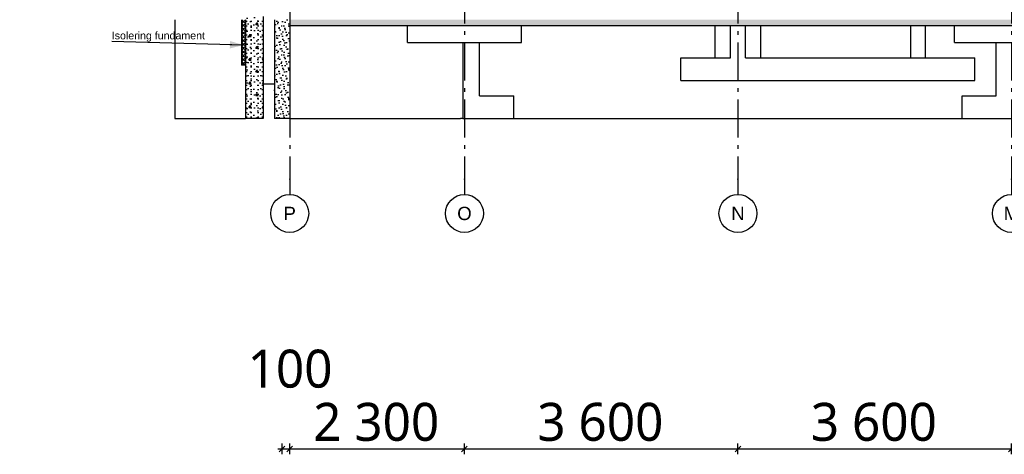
# Model space of a CAD drawing. Header units: millimetres. Extents: x -8544 to 51179, y -2070 to 23603.
# Tile 1 of 174: x -8237 to 4723, y -2070 to 3650. Entities that reach past the tile are written whole.
import ezdxf
from ezdxf.enums import TextEntityAlignment as Align

# ---------------------------------------------------------------- set-up
doc = ezdxf.new("R2010")
doc.units = ezdxf.units.MM
doc.header["$LTSCALE"] = 0.5
doc.header["$MEASUREMENT"] = 0
doc.linetypes.add('Akselinje', pattern=[1500, 1000, -200, 100, -200])
doc.linetypes.add('PLINE', pattern=[0])
for name, color, linetype in [('216- Direkte fundamentering', 7, 'Continuous'), ('216- Direkte fundamentering (Skravur)', 7, 'Continuous'), ('2314 Bærende yttervegger_ lettklinker', 7, 'Continuous'), ('2314 Bærende yttervegger_ lettklinker (Skravur)', 7, 'Continuous'), ('235- Utvendig kledning og overflate (Skravur)(Nye konstruksjoner)', 7, 'Continuous'), ('235- Utvendig kledning og overflate(Nye konstruksjoner)', 7, 'Continuous'), ('252- Gulv på grunn_ bunnplate', 7, 'Continuous'), ('252- Gulv på grunn_ bunnplate (Skravur)', 7, 'Continuous'), ('282- Utvendige trapper(Nye konstruksjoner)', 7, 'Continuous'), ('82-- Modullinjer', 7, 'Continuous'), ('832- Tekst bygning(Nye konstruksjoner)', 7, 'Continuous'), ('842-M___1_50 Målsetting bygning', 7, 'Continuous')]:
    doc.layers.add(name, color=color, linetype=linetype)
doc.styles.add('GENERATED_STYLE_1', font='arial.ttf')
doc.styles.add('GENERATED_STYLE_2', font='YuGothR.ttc')
doc.styles.add('GENERATED_STYLE_3', font='arial.ttf')
doc.dimstyles.new('GENERATED_STYLE__1', dxfattribs={"dimtxt": 500, "dimasz": 71.25, "dimexe": 0.18, "dimexo": 0.0625, "dimgap": 0, "dimtad": 1, "dimtih": 1, "dimtoh": 1, "dimdec": 0, "dimzin": 0, "dimdsep": 46, "dimtxsty": 'GENERATED_STYLE_2', "dimblk": 'ARROWHEAD_6', "dimblk1": 'ARROWHEAD_6', "dimblk2": 'ARROWHEAD_6', "dimcen": 0.09, "dimclrd": 256, "dimclre": 256, "dimclrt": 256, "dimadec": 1, "dimazin": 0, "dimtfac": 1, "dimtdec": 4, "dimtmove": 0, "dimatfit": 3, "dimfxl": 1, "dimtolj": 1, "dimtzin": 0, "dimarcsym": 0})
doc.dimstyles.new('GENERATED_STYLE__2', dxfattribs={"dimtxt": 0.18, "dimasz": 182.4, "dimexe": 0.18, "dimexo": 0.0625, "dimgap": 0, "dimtad": 0, "dimtih": 1, "dimtoh": 1, "dimdec": 4, "dimzin": 0, "dimdsep": 46, "dimcen": 0.09, "dimadec": 0, "dimazin": 0, "dimtfac": 1, "dimtdec": 4, "dimtmove": 0, "dimatfit": 3, "dimldrblk": 'ARROWHEAD_5', "dimfxl": 1, "dimtolj": 1, "dimtzin": 0, "dimarcsym": 0})
pattern_1 = [(0, (0, 0), (0, 311.769), [30, -150]), (0, (90, 155.9), (0, 311.769), [30, -150]), (60, (0, 0), (-270, 155.8846), [30, -150]), (60, (180, 0), (-270, 155.8846), [30, -150]), (120, (30, 0), (270, 155.8846), [30, -150]), (120, (210, 0), (270, 155.8846), [30, -150]), (0, (0, 30), (0, 60), [0, -60, 0, -90]), (45, (30, 30), (-42.4264, 42.4264), [0, -45, 0, -75])]

# ---------------------------------------------------------------- blocks, each defined once
blk = doc.blocks.new('*X107')
at = {"layer": '235- Utvendig kledning og overflate (Skravur)(Nye konstruksjoner)', "linetype": 'PLINE'}
for p, q in [((-5263, 3600), (-5313, 3650)), ((-5263, 3650), (-5313, 3600)), ((-5263, 3550), (-5313, 3600)), ((-5263, 3600), (-5313, 3550)), ((-5263, 3500), (-5313, 3550)), ((-5263, 3550), (-5313, 3500)), ((-5263, 3450), (-5313, 3500)), ((-5263, 3500), (-5313, 3450)), ((-5263, 3400), (-5313, 3450)), ((-5263, 3450), (-5313, 3400)), ((-5263, 3350), (-5313, 3400)), ((-5263, 3400), (-5313, 3350)), ((-5263, 3300), (-5313, 3350)), ((-5263, 3350), (-5313, 3300)), ((-5263, 3250), (-5313, 3300)), ((-5263, 3300), (-5313, 3250)), ((-5263, 3200), (-5313, 3250)), ((-5263, 3250), (-5313, 3200)), ((-5263, 3150), (-5313, 3200)), ((-5263, 3200), (-5313, 3150)), ((-5263, 3100), (-5313, 3150)), ((-5263, 3150), (-5313, 3100)), ((-5263, 3050), (-5313, 3100)), ((-5263, 3100), (-5313, 3050))]:
    blk.add_line(p, q, dxfattribs=at)
blk = doc.blocks.new('Standard grid marker[1]', base_point=(-4683, 12550))
at = {"layer": '82-- Modullinjer', "linetype": 'Akselinje'}
for p, q in [((-4683, 12350), (-4683, 12550)), ((-4683, 12350), (-4683, 1550)), ((-4683, 1550), (-4683, 1350))]:
    blk.add_line(p, q, dxfattribs=at)
at = {"layer": '82-- Modullinjer', "linetype": 'PLINE'}
for centre in [(-4683, 12800), (-4683, 1100)]:
    blk.add_circle(centre, 250, dxfattribs=at)
at = {"layer": '82-- Modullinjer', "linetype": 'Akselinje'}
for p in [(-4683, 12350), (-4683, 12350), (-4683, 1550), (-4683, 1550)]:
    blk.add_point(p, dxfattribs=at)
at = {"layer": '82-- Modullinjer', "style": 'GENERATED_STYLE_1'}
for tag, p in [('AC_MarkerText_1_0', (-4683, 12888)), ('AC_MarkerText_1_1', (-4683, 1187))]:
    blk.add_attdef(tag, text='', height=175, rotation=360, dxfattribs=at).set_placement(p, align=Align.TOP_CENTER)
blk = doc.blocks.new('Standard grid marker[2]', base_point=(-2383, 12550))
at = {"layer": '82-- Modullinjer', "linetype": 'Akselinje'}
for p, q in [((-2383, 12350), (-2383, 12550)), ((-2383, 12350), (-2383, 1550)), ((-2383, 1550), (-2383, 1350))]:
    blk.add_line(p, q, dxfattribs=at)
at = {"layer": '82-- Modullinjer', "linetype": 'PLINE'}
for centre in [(-2383, 12800), (-2383, 1100)]:
    blk.add_circle(centre, 250, dxfattribs=at)
at = {"layer": '82-- Modullinjer', "linetype": 'Akselinje'}
for p in [(-2383, 12350), (-2383, 12350), (-2383, 1550), (-2383, 1550)]:
    blk.add_point(p, dxfattribs=at)
at = {"layer": '82-- Modullinjer', "style": 'GENERATED_STYLE_1'}
for tag, p in [('AC_MarkerText_1_0', (-2383, 12888)), ('AC_MarkerText_1_1', (-2383, 1187))]:
    blk.add_attdef(tag, text='', height=175, rotation=360, dxfattribs=at).set_placement(p, align=Align.TOP_CENTER)
blk = doc.blocks.new('Standard grid marker[3]', base_point=(1217, 12550))
at = {"layer": '82-- Modullinjer', "linetype": 'Akselinje'}
for p, q in [((1217, 12350), (1217, 12550)), ((1217, 12350), (1217, 1550)), ((1217, 1550), (1217, 1350))]:
    blk.add_line(p, q, dxfattribs=at)
at = {"layer": '82-- Modullinjer', "linetype": 'PLINE'}
for centre in [(1217, 12800), (1217, 1100)]:
    blk.add_circle(centre, 250, dxfattribs=at)
at = {"layer": '82-- Modullinjer', "linetype": 'Akselinje'}
for p in [(1217, 12350), (1217, 12350), (1217, 1550), (1217, 1550)]:
    blk.add_point(p, dxfattribs=at)
at = {"layer": '82-- Modullinjer', "style": 'GENERATED_STYLE_1'}
for tag, p in [('AC_MarkerText_1_0', (1217, 12888)), ('AC_MarkerText_1_1', (1217, 1187))]:
    blk.add_attdef(tag, text='', height=175, rotation=360, dxfattribs=at).set_placement(p, align=Align.TOP_CENTER)
blk = doc.blocks.new('Standard grid marker[4]', base_point=(4817, 12550))
at = {"layer": '82-- Modullinjer', "linetype": 'Akselinje'}
for p, q in [((4817, 12350), (4817, 12550)), ((4817, 12350), (4817, 1550)), ((4817, 1550), (4817, 1350))]:
    blk.add_line(p, q, dxfattribs=at)
at = {"layer": '82-- Modullinjer', "linetype": 'PLINE'}
for centre in [(4817, 12800), (4817, 1100)]:
    blk.add_circle(centre, 250, dxfattribs=at)
at = {"layer": '82-- Modullinjer', "linetype": 'Akselinje'}
for p in [(4817, 12350), (4817, 12350), (4817, 1550), (4817, 1550)]:
    blk.add_point(p, dxfattribs=at)
at = {"layer": '82-- Modullinjer', "style": 'GENERATED_STYLE_1'}
for tag, p in [('AC_MarkerText_1_0', (4817, 12888)), ('AC_MarkerText_1_1', (4817, 1187))]:
    blk.add_attdef(tag, text='', height=175, rotation=360, dxfattribs=at).set_placement(p, align=Align.TOP_CENTER)
blk = doc.blocks.new('*D133')
at = {"layer": '842-M___1_50 Målsetting bygning', "linetype": 'PLINE'}
for p, q in [((-4783, -2070), (-4783, -1930)), ((-4683, -2070), (-4683, -1930)), ((-4839, -2000), (-4783, -2000)), ((-4746, -1962), (-4821, -2038)), ((-4783, -2000), (-4683, -2000)), ((-4646, -1962), (-4721, -2038))]:
    blk.add_line(p, q, dxfattribs=at)
at = {"layer": '842-M___1_50 Målsetting bygning', "insert": (-5237, -1200), "char_height": 500, "attachment_point": 7, "style": 'GENERATED_STYLE_2'}
blk.add_mtext('\\A1;{\\pql;\\fYu Gothic UI Semilight|b0|i0|c0|p0;\\W1.000000;100}', dxfattribs=at)
blk = doc.blocks.new('ARROWHEAD_6')
at = {"linetype": 'Continuous'}
for p, q in [((0, 0), (-1, 0)), ((-0.5, -0.5), (0.5, 0.5))]:
    blk.add_line(p, q, dxfattribs=at)
blk = doc.blocks.new('*D135')
at = {"layer": '842-M___1_50 Målsetting bygning', "linetype": 'PLINE'}
for p, q in [((-4683, -2070), (-4683, -1930)), ((-2383, -2070), (-2383, -1930)), ((-4646, -1962), (-4721, -2038)), ((-4683, -2000), (-2383, -2000)), ((-2346, -1962), (-2421, -2038))]:
    blk.add_line(p, q, dxfattribs=at)
at = {"layer": '842-M___1_50 Målsetting bygning', "insert": (-4374, -1900), "char_height": 500, "attachment_point": 7, "style": 'GENERATED_STYLE_2'}
blk.add_mtext('\\A1;{\\pql;\\fYu Gothic UI Semilight|b0|i0|c0|p0;\\W1.000000;2\xa0300}', dxfattribs=at)
blk = doc.blocks.new('*D136')
at = {"layer": '842-M___1_50 Målsetting bygning', "linetype": 'PLINE'}
for p, q in [((-2383, -2070), (-2383, -1930)), ((1217, -2070), (1217, -1930)), ((-2346, -1962), (-2421, -2038)), ((-2383, -2000), (1217, -2000)), ((1254, -1962), (1179, -2038))]:
    blk.add_line(p, q, dxfattribs=at)
at = {"layer": '842-M___1_50 Målsetting bygning', "insert": (-1424, -1900), "char_height": 500, "attachment_point": 7, "style": 'GENERATED_STYLE_2'}
blk.add_mtext('\\A1;{\\pql;\\fYu Gothic UI Semilight|b0|i0|c0|p0;\\W1.000000;3\xa0600}', dxfattribs=at)
blk = doc.blocks.new('*D137')
at = {"layer": '842-M___1_50 Målsetting bygning', "linetype": 'PLINE'}
for p, q in [((1217, -2070), (1217, -1930)), ((4817, -2070), (4817, -1930)), ((1254, -1962), (1179, -2038)), ((1217, -2000), (4817, -2000)), ((4854, -1962), (4779, -2038))]:
    blk.add_line(p, q, dxfattribs=at)
at = {"layer": '842-M___1_50 Målsetting bygning', "insert": (2176, -1900), "char_height": 500, "attachment_point": 7, "style": 'GENERATED_STYLE_2'}
blk.add_mtext('\\A1;{\\pql;\\fYu Gothic UI Semilight|b0|i0|c0|p0;\\W1.000000;3\xa0600}', dxfattribs=at)
blk = doc.blocks.new('ARROWHEAD_5')
at = {"linetype": 'Continuous'}
blk.add_hatch(color=256, dxfattribs=at).paths.add_polyline_path([(-1, 0.2679), (0, 0), (-1, -0.2679)])
blk.add_line((0, 0), (-1, 0), dxfattribs=at)

msp = doc.modelspace()

# ---------------------------------------------------------------- hatches: boundary and pattern name
at = {"layer": '216- Direkte fundamentering (Skravur)', "linetype": 'Continuous'}
h = msp.add_hatch(dxfattribs=at)
h.set_pattern_fill('Betong_strukturell', color=256, style=0, pattern_type=2)
h.set_pattern_definition(pattern_1)
h.paths.add_polyline_path([(-5263.1, 3690), (-5263.1, 2350), (-5033.1, 2350), (-5033.1, 3650), (-5083.1, 3650), (-5083.1, 3690)])
at = {"layer": '2314 Bærende yttervegger_ lettklinker (Skravur)', "linetype": 'Continuous'}
h = msp.add_hatch(dxfattribs=at)
h.set_pattern_fill('Lettklinker', color=256, style=0, pattern_type=2)
h.set_pattern_definition([(45, (0, 150), (-47.7297, 47.7297), [0, -45, 0, -67.5]), (110, (150, 150), (63.42925, 23.08636), [0, -33, 0, -57])])
h.paths.add_polyline_path([(-4683.1, 2350), (-4683.1, 3650), (-4883.1, 3650), (-4883.1, 2350)])
at = {"layer": '235- Utvendig kledning og overflate (Skravur)(Nye konstruksjoner)', "linetype": 'Continuous'}
msp.add_hatch(color=256, dxfattribs=at).paths.add_polyline_path([(-5319.1, 3650), (-5319.1, 3050), (-5313.1, 3050), (-5313.1, 3650)])
at = {"layer": '252- Gulv på grunn_ bunnplate (Skravur)', "linetype": 'Continuous'}
h = msp.add_hatch(dxfattribs=at)
h.set_pattern_fill('Betong_strukturell', color=256, style=0, pattern_type=2)
h.set_pattern_definition(pattern_1)
h.paths.add_polyline_path([(14806.9, 3650), (-4683.1, 3650), (-4683.1, 3570), (14806.9, 3570)])

# ---------------------------------------------------------------- linework, layer by layer
at = {"layer": '216- Direkte fundamentering', "linetype": 'PLINE'}
for p, q in [((-6193, 3650), (-6193, 2350)), ((-5263.1, 3650), (-5263.1, 3050)), ((-5033.1, 3690), (-5033.1, 2350)), ((-3133.1, 3350), (-3133.1, 3570)), ((-1633.1, 3350), (-1633.1, 3570)), ((916.9, 3150), (916.9, 3570)), ((1116.9, 3150), (1116.9, 3570)), ((1316.9, 3150), (1316.9, 3570)), ((1516.9, 3150), (1516.9, 3570)), ((3486.9, 3570), (3486.9, 3150)), ((3686.9, 3150), (3686.9, 3570)), ((4066.9, 3350), (4066.9, 3570)), ((-3133.1, 3350), (-1633.1, 3350)), ((-2403.1, 3350), (-2403.1, 2350)), ((-2183.1, 2650), (-2183.1, 3350)), ((4066.9, 3350), (5566.9, 3350)), ((4616.9, 2650), (4616.9, 3350)), ((466.9, 3150), (1116.9, 3150)), ((466.9, 2850), (466.9, 3150)), ((1316.9, 3150), (4336.9, 3150)), ((4336.9, 2850), (4336.9, 3150)), ((-5263.1, 3050), (-5263.1, 2350)), ((466.9, 2850), (4336.9, 2850)), ((-2183.1, 2650), (-1733.1, 2650)), ((-1733.1, 2350), (-1733.1, 2650)), ((4166.9, 2650), (4616.9, 2650)), ((4166.9, 2350), (4166.9, 2650)), ((-6193, 2350), (-5263.1, 2350)), ((-5033.1, 2350), (-5263.1, 2350)), ((-4683.1, 2350), (-2433.1, 2350)), ((-2403.1, 2350), (-2433.1, 2350)), ((-2403.1, 2350), (-1733.1, 2350)), ((-1733.1, 2350), (4166.9, 2350)), ((4166.9, 2350), (5466.9, 2350))]:
    msp.add_line(p, q, dxfattribs=at)
at = {"layer": '2314 Bærende yttervegger_ lettklinker', "linetype": 'PLINE'}
for p, q in [((-4883.1, 3650), (-4883.1, 2350)), ((-4683.1, 3650), (-4683.1, 3570)), ((-4683.1, 3570), (-4683.1, 2350)), ((-4683.1, 2350), (-4883.1, 2350))]:
    msp.add_line(p, q, dxfattribs=at)
at = {"layer": '235- Utvendig kledning og overflate(Nye konstruksjoner)', "linetype": 'PLINE'}
for p, q in [((-5319.1, 3650), (-5319.1, 3050)), ((-5313.1, 3650), (-5313.1, 3050))]:
    msp.add_line(p, q, dxfattribs=at)
at = {"layer": '235- Utvendig kledning og overflate(Nye konstruksjoner)', "linetype": 'PLINE', "flags": 128}
msp.add_lwpolyline([(-5263.1, 3050), (-5313.1, 3050), (-5319.1, 3050)], dxfattribs=at)
at = {"layer": '252- Gulv på grunn_ bunnplate', "linetype": 'PLINE'}
msp.add_line((14806.9, 3570), (-4683.1, 3570), dxfattribs=at)
at = {"layer": '282- Utvendige trapper(Nye konstruksjoner)', "linetype": 'PLINE'}
msp.add_line((-5033.1, 2804.8), (-4883.1, 2804.8), dxfattribs=at)

# ---------------------------------------------------------------- block references
at = {"layer": '235- Utvendig kledning og overflate(Nye konstruksjoner)'}
msp.add_blockref('*X107', (0, 0), dxfattribs=at)
at = {"layer": '82-- Modullinjer', "linetype": 'PLINE'}
ref = msp.add_blockref('Standard grid marker[1]', (-4683.1, 12550), dxfattribs=at)
ref.add_attrib('AC_MarkerText_1', 'P', dxfattribs={"color": 7, "height": 175, "rotation": 360, "style": 'GENERATED_STYLE_1'}).set_placement((-4683.1, 12887.5), align=Align.TOP_CENTER)
ref.add_attrib('AC_MarkerText_1_1', 'P', dxfattribs={"color": 7, "height": 175, "rotation": 360, "style": 'GENERATED_STYLE_1'}).set_placement((-4683.1, 1187.5), align=Align.TOP_CENTER)
ref = msp.add_blockref('Standard grid marker[2]', (-2383.1, 12550), dxfattribs=at)
ref.add_attrib('AC_MarkerText_1', 'O', dxfattribs={"color": 7, "height": 175, "rotation": 360, "style": 'GENERATED_STYLE_1'}).set_placement((-2383.1, 12887.5), align=Align.TOP_CENTER)
ref.add_attrib('AC_MarkerText_1_1', 'O', dxfattribs={"color": 7, "height": 175, "rotation": 360, "style": 'GENERATED_STYLE_1'}).set_placement((-2383.1, 1187.5), align=Align.TOP_CENTER)
ref = msp.add_blockref('Standard grid marker[3]', (1216.9, 12550), dxfattribs=at)
ref.add_attrib('AC_MarkerText_1', 'N', dxfattribs={"color": 7, "height": 175, "rotation": 360, "style": 'GENERATED_STYLE_1'}).set_placement((1216.9, 12887.5), align=Align.TOP_CENTER)
ref.add_attrib('AC_MarkerText_1_1', 'N', dxfattribs={"color": 7, "height": 175, "rotation": 360, "style": 'GENERATED_STYLE_1'}).set_placement((1216.9, 1187.5), align=Align.TOP_CENTER)
ref = msp.add_blockref('Standard grid marker[4]', (4816.9, 12550), dxfattribs=at)
ref.add_attrib('AC_MarkerText_1', 'M', dxfattribs={"color": 7, "height": 175, "rotation": 360, "style": 'GENERATED_STYLE_1'}).set_placement((4816.9, 12887.5), align=Align.TOP_CENTER)
ref.add_attrib('AC_MarkerText_1_1', 'M', dxfattribs={"color": 7, "height": 175, "rotation": 360, "style": 'GENERATED_STYLE_1'}).set_placement((4816.9, 1187.5), align=Align.TOP_CENTER)

# ---------------------------------------------------------------- texts
at = {"layer": '832- Tekst bygning(Nye konstruksjoner)', "linetype": 'Continuous', "insert": (-7025.1, 3361.1), "char_height": 100, "attachment_point": 7, "style": 'GENERATED_STYLE_3'}
msp.add_mtext('\\A1;{\\pql;\\fArial|b0|i0|c0|p0;\\W1.000000;Isolering fundament}', dxfattribs=at)

# ---------------------------------------------------------------- dimensions: what is measured, and where the dimension line sits
at = {"layer": '842-M___1_50 Målsetting bygning', "linetype": 'Continuous'}
for base, p1, p2, picture, middle in [((-2383.1, -2000), (-4683.1, -2000), (-2383.1, -2000), '*D135', (-3515.8, -1650)), ((1216.9, -2000), (-2383.1, -2000), (1216.9, -2000), '*D136', (-565.8, -1650)), ((4816.9, -2000), (1216.9, -2000), (4816.9, -2000), '*D137', (3034.2, -1650)), ((-4683.1, -2000), (-4783.1, -2000), (-4683.1, -2000), '*D133', (-4666.6, -950))]:
    dim = msp.add_linear_dim(base=base, p1=p1, p2=p2, dimstyle='GENERATED_STYLE__1', dxfattribs=at)
    dim.commit()
    dim.dimension.update_dxf_attribs({"geometry": picture, "text_midpoint": middle, "dimtype": 160})

# ---------------------------------------------------------------- leaders
at = {"layer": '832- Tekst bygning(Nye konstruksjoner)', "linetype": 'PLINE', "annotation_type": 0, "has_hookline": 1, "hookline_direction": 1, "text_width": 1211.8}
msp.add_leader([(-5287.8, 3315.7), (-7025.1, 3361.1)], dimstyle='GENERATED_STYLE__2', dxfattribs=at)

doc.saveas('drawing.dxf')
